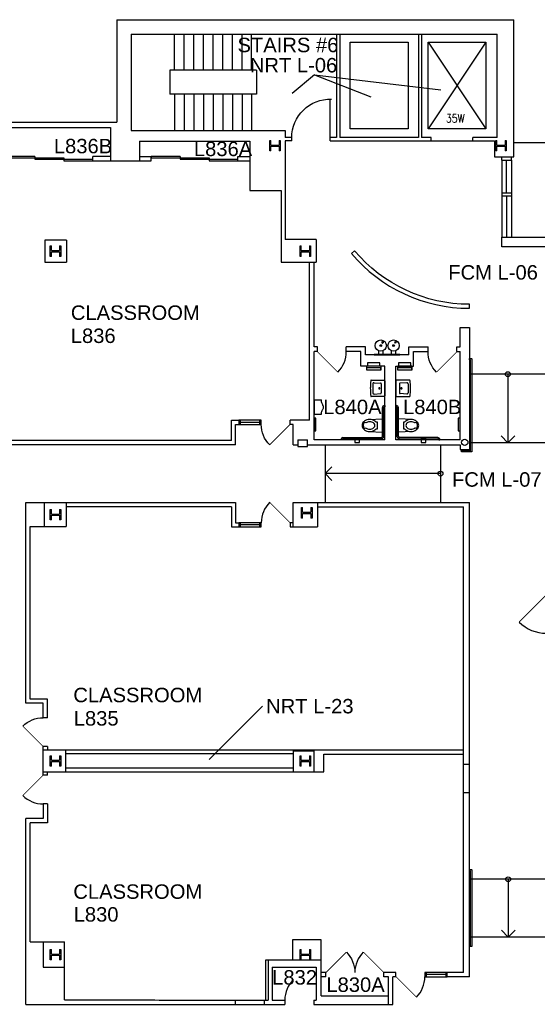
# Model space of a CAD drawing. Extents: x 1029 to 4798, y 49 to 3217.
# Tile 4 of 5: x 2578 to 3223, y 1982 to 3209. Entities that reach past the tile are written whole.
import ezdxf

# ---------------------------------------------------------------- set-up
doc = ezdxf.new("R2010")
doc.units = 0
doc.header["$LTSCALE"] = 96
doc.header["$MEASUREMENT"] = 0
doc.linetypes.add('DASHED', pattern=[0.75, 0.5, -0.25])
doc.linetypes.add('HIDDEN2', pattern=[0.1875, 0.125, -0.0625])
doc.layers.get('0').update_dxf_attribs({"linetype": 'CONTINUOUS'})
for name, color, linetype in [('A-ANNO-TEXT', 4, 'CONTINUOUS'), ('A-ANNO-TEXT-CTC', 181, 'CONTINUOUS'), ('A-COLS', 1, 'CONTINUOUS'), ('A-DOOR', 2, 'CONTINUOUS'), ('A-FLOR-SHFT', 1, 'CONTINUOUS'), ('A-FLOR-STRS', 2, 'CONTINUOUS'), ('A-GLAZ', 2, 'CONTINUOUS'), ('A-OVHD', 1, 'DASHED'), ('A-WALL-FULL', 6, 'CONTINUOUS'), ('A-WALL-SILL', 1, 'CONTINUOUS'), ('P-FIXT', 3, 'CONTINUOUS')]:
    doc.layers.add(name, color=color, linetype=linetype)
doc.styles.add('ARIAL', font='arial.ttf')
doc.styles.add('PP-FPLL-unverified$0$STANDARD', font='ROMANS.shx', dxfattribs={"width": 0.85})

# ---------------------------------------------------------------- blocks, each defined once
blk = doc.blocks.new('90S1')
blk.add_line((-0.5, 0), (-0.5, 1))
blk.add_arc((-0.5, 0), 1, 0, 91.707)
blk = doc.blocks.new('DOOR-E')
at = {"const_width": 0.001}
blk.add_lwpolyline([(0, 0), (-0.707, 0.707)], dxfattribs=at)
blk.add_arc((0, 0), 1, 135, 180)
blk = doc.blocks.new('DOOR')
at = {"const_width": 0.0278}
blk.add_lwpolyline([(0, 0), (-0.707, 0.707)], dxfattribs=at)
blk.add_arc((0, 0), 1, 135, 180)
blk = doc.blocks.new('A$C461901AB')
at = {"linetype": 'Continuous'}
for p, q in [((-2.3, 6), (-1.5, 6.4)), ((-1.1, 4.9), (-2, 4.8)), ((13.7, 6), (14.5, 6.4)), ((14.9, 4.9), (14, 4.8))]:
    blk.add_line(p, q, dxfattribs=at)
for p, q in [((-2.3, 6), (-2.3, 6)), ((-2, 4.8), (-2, 4.8)), ((13.7, 6), (13.7, 6)), ((14, 4.8), (14, 4.8))]:
    blk.add_line(p, q)
for centre in [(-2.1, 5.4), (13.9, 5.4)]:
    blk.add_arc(centre, 0.615, 105, 285, dxfattribs=at)
for centre, radius, start, end in [((-1.4, 6.1), 0.25, 32.4168, 115.3808), ((-2.9, 5.2), 2.04, 357.6779, 32.4168), ((-1.1, 5.1), 0.25, 273.8179, 357.6779), ((14.6, 6.1), 0.25, 32.4168, 115.3808), ((13.1, 5.2), 2.04, 357.6779, 32.4168), ((14.9, 5.1), 0.25, 273.8179, 357.6779)]:
    blk.add_arc(centre, radius, start, end)
blk = doc.blocks.new('A$C45F773D5')
for p, q in [((-16, 0), (-16, -0.5)), ((16, 0), (-16, 0)), ((-16, -0.5), (16, -0.5)), ((-10.6, -4.9), (-10.6, -0.5)), ((-5.4, -0.5), (-5.4, -4.9)), ((5.4, -4.9), (5.4, -0.5)), ((10.6, -4.9), (10.6, -0.5)), ((16, -0.5), (16, 0)), ((-10.1, -14.6), (-9.7, -16.1)), ((5.9, -14.6), (6.3, -16.1))]:
    blk.add_line(p, q)
for centre, radius in [((-8, -11.5), 7.06), ((-8, -11.5), 1.12), ((8, -11.5), 7.06), ((8, -11.5), 1.12)]:
    blk.add_circle(centre, radius)
blk.add_blockref('A$C461901AB', (-8.6, -21))
blk = doc.blocks.new('Urinal')
for p, q in [((0, 9), (0, -9)), ((0, 9), (9, 9)), ((0, -9), (9, -9))]:
    blk.add_line(p, q)
at = {"flags": 128}
blk.add_lwpolyline([(9, -9), (9.1, -7.6), (9.2, -6.4), (9.5, -5.4), (9.8, -4.5), (10.2, -3.7), (10.6, -3), (10.9, -2.5), (11.2, -2), (11.5, -1.5), (11.7, -1.1), (11.8, -0.6), (11.8, -0.2), (11.8, 0.2), (11.7, 0.6), (11.5, 1.1), (11.2, 1.6), (10.9, 2.1), (10.6, 2.8), (10.2, 3.5), (9.8, 4.3), (9.5, 5.3), (9.2, 6.4), (9.1, 7.6), (9, 9)], dxfattribs=at)

msp = doc.modelspace()

# ---------------------------------------------------------------- linework, layer by layer
at = {"layer": 'A-ANNO-TEXT-CTC'}
for p, q in [((2945.2, 3140.2), (2917.7, 3116.9)), ((2945.2, 3140.2), (3015.8, 3112.9)), ((2945.2, 3140.2), (3102.8, 3121.4)), ((2880.4, 2353.3), (2814.1, 2287))]:
    msp.add_line(p, q, dxfattribs=at)
at = {"layer": 'A-ANNO-TEXT-CTC', "linetype": 'HIDDEN2'}
msp.add_line((3234.5, 2681.8), (3138.5, 2681.8), dxfattribs=at)
at = {"layer": 'A-COLS'}
for p, q in [((2889.7, 3058.5), (2891.1, 3058.5)), ((2889.7, 3045.5), (2889.7, 3058.5)), ((2891.1, 3052.7), (2891.1, 3058.5)), ((2901.3, 3058.5), (2901.3, 3052.7)), ((2901.3, 3058.5), (2902.7, 3058.5)), ((2902.7, 3058.5), (2902.7, 3045.5)), ((3171.4, 3058.5), (3172.8, 3058.5)), ((3171.4, 3045.5), (3171.4, 3058.5)), ((3172.8, 3052.7), (3172.8, 3058.5)), ((3183, 3058.5), (3183, 3052.7)), ((3183, 3058.5), (3184.4, 3058.5)), ((3184.4, 3058.5), (3184.4, 3045.5)), ((2891.1, 3045.5), (2889.7, 3045.5)), ((2891.1, 3052.7), (2901.3, 3052.7)), ((2891.1, 3045.5), (2891.1, 3051.3)), ((2891.1, 3051.3), (2901.3, 3051.3)), ((2901.3, 3051.3), (2901.3, 3045.5)), ((2902.7, 3045.5), (2901.3, 3045.5)), ((3172.8, 3045.5), (3171.4, 3045.5)), ((3172.8, 3052.7), (3183, 3052.7)), ((3172.8, 3045.5), (3172.8, 3051.3)), ((3172.8, 3051.3), (3183, 3051.3)), ((3183, 3051.3), (3183, 3045.5)), ((3184.4, 3045.5), (3183, 3045.5)), ((2616, 2927), (2617.4, 2927)), ((2616, 2914), (2616, 2927)), ((2617.4, 2921.2), (2617.4, 2927)), ((2617.4, 2921.2), (2627.6, 2921.2)), ((2627.6, 2927), (2627.6, 2921.2)), ((2627.6, 2927), (2629, 2927)), ((2629, 2927), (2629, 2914)), ((2927.5, 2927), (2928.9, 2927)), ((2927.5, 2914), (2927.5, 2927)), ((2928.9, 2921.2), (2928.9, 2927)), ((2928.9, 2921.2), (2939.1, 2921.2)), ((2939.1, 2927), (2939.1, 2921.2)), ((2939.1, 2927), (2940.5, 2927)), ((2940.5, 2927), (2940.5, 2914)), ((2617.4, 2914), (2616, 2914)), ((2617.4, 2914), (2617.4, 2919.8)), ((2617.4, 2919.8), (2627.6, 2919.8)), ((2627.6, 2919.8), (2627.6, 2914)), ((2629, 2914), (2627.6, 2914)), ((2928.9, 2914), (2927.5, 2914)), ((2928.9, 2914), (2928.9, 2919.8)), ((2928.9, 2919.8), (2939.1, 2919.8)), ((2939.1, 2919.8), (2939.1, 2914)), ((2940.5, 2914), (2939.1, 2914)), ((2616, 2598.6), (2617.4, 2598.6)), ((2616, 2585.6), (2616, 2598.6)), ((2617.4, 2592.8), (2617.4, 2598.6)), ((2617.4, 2592.8), (2627.6, 2592.8)), ((2617.4, 2585.6), (2617.4, 2591.4)), ((2617.4, 2591.4), (2627.6, 2591.4)), ((2627.6, 2598.6), (2627.6, 2592.8)), ((2627.6, 2598.6), (2629, 2598.6)), ((2627.6, 2591.4), (2627.6, 2585.6)), ((2629, 2598.6), (2629, 2585.6)), ((2929.3, 2600.9), (2930.6, 2600.9)), ((2929.3, 2587.9), (2929.3, 2600.9)), ((2930.6, 2595.1), (2930.6, 2600.9)), ((2930.6, 2595.1), (2940.9, 2595.1)), ((2930.6, 2587.9), (2930.6, 2593.7)), ((2930.6, 2593.7), (2940.9, 2593.7)), ((2940.9, 2600.9), (2940.9, 2595.1)), ((2940.9, 2600.9), (2942.3, 2600.9)), ((2940.9, 2593.7), (2940.9, 2587.9)), ((2942.3, 2600.9), (2942.3, 2587.9)), ((2617.4, 2585.6), (2616, 2585.6)), ((2629, 2585.6), (2627.6, 2585.6)), ((2930.6, 2587.9), (2929.3, 2587.9)), ((2942.3, 2587.9), (2940.9, 2587.9)), ((2616, 2291.8), (2617.4, 2291.8)), ((2616, 2278.8), (2616, 2291.8)), ((2617.4, 2286), (2617.4, 2291.8)), ((2617.4, 2286), (2627.6, 2286)), ((2617.4, 2278.8), (2617.4, 2284.6)), ((2617.4, 2284.6), (2627.6, 2284.6)), ((2627.6, 2291.8), (2627.6, 2286)), ((2627.6, 2291.8), (2629, 2291.8)), ((2627.6, 2284.6), (2627.6, 2278.8)), ((2629, 2291.8), (2629, 2278.8)), ((2927.5, 2291.8), (2928.9, 2291.8)), ((2927.5, 2278.8), (2927.5, 2291.8)), ((2928.9, 2286), (2928.9, 2291.8)), ((2928.9, 2286), (2939.1, 2286)), ((2928.9, 2278.8), (2928.9, 2284.6)), ((2928.9, 2284.6), (2939.1, 2284.6)), ((2939.1, 2291.8), (2939.1, 2286)), ((2939.1, 2291.8), (2940.5, 2291.8)), ((2939.1, 2284.6), (2939.1, 2278.8)), ((2940.5, 2291.8), (2940.5, 2278.8)), ((2617.4, 2278.8), (2616, 2278.8)), ((2629, 2278.8), (2627.6, 2278.8)), ((2928.9, 2278.8), (2927.5, 2278.8)), ((2940.5, 2278.8), (2939.1, 2278.8)), ((2616, 2050.3), (2617.4, 2050.3)), ((2616, 2037.3), (2616, 2050.3)), ((2617.4, 2044.5), (2617.4, 2050.3)), ((2627.6, 2050.3), (2627.6, 2044.5)), ((2627.6, 2050.3), (2629, 2050.3)), ((2629, 2050.3), (2629, 2037.3)), ((2927.5, 2050.3), (2928.9, 2050.3)), ((2927.5, 2037.3), (2927.5, 2050.3)), ((2928.9, 2044.5), (2928.9, 2050.3)), ((2939.1, 2050.3), (2939.1, 2044.5)), ((2939.1, 2050.3), (2940.5, 2050.3)), ((2940.5, 2050.3), (2940.5, 2037.3)), ((2617.4, 2037.3), (2616, 2037.3)), ((2617.4, 2044.5), (2627.6, 2044.5)), ((2617.4, 2037.3), (2617.4, 2043.1)), ((2617.4, 2043.1), (2627.6, 2043.1)), ((2627.6, 2043.1), (2627.6, 2037.3)), ((2629, 2037.3), (2627.6, 2037.3)), ((2928.9, 2037.3), (2927.5, 2037.3)), ((2928.9, 2044.5), (2939.1, 2044.5)), ((2928.9, 2037.3), (2928.9, 2043.1)), ((2928.9, 2043.1), (2939.1, 2043.1)), ((2939.1, 2043.1), (2939.1, 2037.3)), ((2940.5, 2037.3), (2939.1, 2037.3))]:
    msp.add_line(p, q, dxfattribs=at)
at = {"layer": 'A-DOOR'}
for points in [[(2596.8, 3038.6), (2560.8, 3038.6), (2560.8, 3036.8), (2632.8, 3036.8)], [(2596.8, 3038.6), (2596.8, 3035.1), (2668.8, 3035.1)], [(2632.8, 3036.8), (2632.8, 3033.3), (2668.8, 3033.3), (2668.8, 3035.1)], [(2777.9, 3038.6), (2741.9, 3038.6), (2741.9, 3036.8), (2813.9, 3036.8)], [(2777.9, 3038.6), (2777.9, 3035.1), (2849.9, 3035.1)], [(2813.9, 3036.8), (2813.9, 3033.3), (2849.9, 3033.3), (2849.9, 3035.1)]]:
    msp.add_lwpolyline(points, dxfattribs=at)
at = {"layer": 'A-FLOR-SHFT'}
for p, q in [((3159, 3181), (3087, 3073)), ((3087, 3181), (3159, 3073))]:
    msp.add_line(p, q, dxfattribs=at)
for points in [[(2990, 3181), (3062, 3181), (3062, 3073), (2990, 3073)], [(3087, 3181), (3159, 3181), (3159, 3073), (3087, 3073)]]:
    msp.add_lwpolyline(points, close=True, dxfattribs=at)
at = {"layer": 'A-FLOR-STRS'}
for p, q in [((2771, 3146), (2771, 3191)), ((2783, 3146), (2783, 3191)), ((2795, 3146), (2795, 3191)), ((2807, 3146), (2807, 3191)), ((2819, 3146), (2819, 3191)), ((2831, 3146), (2831, 3191)), ((2843, 3146), (2843, 3191)), ((2855, 3146), (2855, 3191)), ((2867, 3146), (2867, 3191)), ((2765, 3146), (2765, 3116)), ((2873, 3146), (2765, 3146)), ((2873, 3146), (2873, 3116)), ((2873, 3116), (2765, 3116)), ((2771, 3116), (2771, 3071)), ((2783, 3116), (2783, 3071)), ((2795, 3116), (2795, 3071)), ((2807, 3116), (2807, 3071)), ((2819, 3116), (2819, 3071)), ((2831, 3116), (2831, 3071)), ((2843, 3116), (2843, 3071)), ((2855, 3116), (2855, 3071)), ((2867, 3116), (2867, 3071)), ((3234.5, 2767.3), (3138.5, 2767.3)), ((3186.5, 2767.3), (3186.5, 2681.8)), ((2958.5, 2679.3), (2958.5, 2607.3)), ((3102.5, 2679.3), (3102.5, 2607.3)), ((3234.5, 2681.8), (3138.5, 2681.8)), ((3128.5, 2670.3), (3128.5, 2673.3)), ((3130, 2671.8), (3130, 2673.3)), ((3102.5, 2643.3), (2958.5, 2643.3)), ((3235.2, 2137.8), (3138.5, 2137.8)), ((3186.9, 2137.8), (3186.9, 2065.8)), ((3235.2, 2065.8), (3138.5, 2065.8))]:
    msp.add_line(p, q, dxfattribs=at)
for points in [[(3130, 2671.8), (3139.8, 2671.8, 0.414214), (3140, 2672.1), (3140, 2784.8, 0.414214), (3139.8, 2785.1), (3138.5, 2785.1), (3138.5, 2786.6), (3141.2, 2786.6, -0.414214), (3141.5, 2786.3), (3141.5, 2670.6, -0.414214), (3141.2, 2670.3), (3128.5, 2670.3)], [(3138.5, 2055.3), (3139.8, 2055.3, 0.414214), (3140, 2055.5), (3140, 2148, 0.414214), (3139.8, 2148.2), (3138.5, 2148.2), (3138.5, 2149.8), (3141.2, 2149.8, -0.414214), (3141.5, 2149.5), (3141.5, 2054, -0.414214), (3141.2, 2053.8), (3138.5, 2053.8)]]:
    msp.add_lwpolyline(points, format="xyb", dxfattribs=at)
for points in [[(3195, 2690.3), (3186.5, 2681.8), (3178, 2690.3)], [(2967, 2634.8), (2958.5, 2643.3), (2967, 2651.8)], [(3195.4, 2074.2), (3186.9, 2065.8), (3178.4, 2074.2)]]:
    msp.add_lwpolyline(points, dxfattribs=at)
for centre in [(3186.5, 2767.3), (3102.5, 2643.3), (3186.9, 2137.8)]:
    msp.add_circle(centre, 3, dxfattribs=at)
at = {"layer": 'A-GLAZ'}
for p, q in [((3185, 2993), (3185, 3034)), ((3185, 2989), (3185, 2938)), ((2877, 2707.2), (2853, 2707.2)), ((2877, 2579.4), (2853, 2579.4)), ((3109, 2018.9), (3085, 2018.9))]:
    msp.add_line(p, q, dxfattribs=at)
at = {"layer": 'A-OVHD'}
msp.add_line((3194, 3055.8), (3420.7, 3055.8), dxfattribs=at)
at = {"layer": 'A-WALL-FULL'}
for p, q in [((2699, 3209), (3194, 3209)), ((2699, 3209), (2699, 3081.3)), ((3194, 3038), (3194, 3209)), ((2717, 3191), (2717, 3071)), ((2717, 3191), (3173, 3191)), ((2973, 3191), (2973, 3062)), ((2977, 3191), (2977, 3062)), ((3075, 3191), (3075, 3062)), ((3079, 3191), (3079, 3062)), ((3173, 3062), (3173, 3191)), ((2532.2, 3081.3), (2699, 3081.3)), ((2538.2, 3074.8), (2691.2, 3074.8)), ((2691.2, 3074.8), (2691.2, 3033.3)), ((2717, 3071), (2909, 3071)), ((2909, 3071), (2909, 3062)), ((2727, 3057.8), (2864.8, 3057.8)), ((2727, 3057.8), (2727, 3033.3)), ((2864.8, 3057.8), (2864.8, 2996.1)), ((2917, 3062), (2909, 3062)), ((2909, 3058), (2909, 2935.1)), ((2917, 3058), (2909, 3058)), ((2917, 3058), (2917, 3062)), ((2965, 3058), (2965, 3062)), ((2973, 3062), (2965, 3062)), ((2965, 3058), (3170, 3058)), ((3075, 3062), (2977, 3062)), ((3091, 3062), (3079, 3062)), ((3091, 3058), (3091, 3062)), ((3143, 3058), (3143, 3062)), ((3173, 3062), (3143, 3062)), ((3170, 3058), (3170, 3038)), ((2691.2, 3038.6), (2668.8, 3038.6)), ((2668.8, 3033.3), (2668.8, 3038.6)), ((2668.8, 3033.3), (2741.9, 3033.3)), ((2727, 3038.6), (2741.9, 3038.6)), ((2741.9, 3033.3), (2741.9, 3038.6)), ((2849.9, 3038.6), (2864.8, 3038.6)), ((2849.9, 3033.3), (2849.9, 3038.6)), ((2849.9, 3033.3), (2864.8, 3033.3)), ((3170, 3038), (3194, 3038)), ((3179, 3034), (3179, 3038)), ((3179, 3034), (3191, 3034)), ((3191, 3034), (3191, 3038)), ((2864.8, 2996.1), (2903.8, 2996.1)), ((2903.8, 2996.1), (2903.8, 2906.8)), ((3191, 2993), (3179, 2993)), ((3179, 2993), (3179, 2989)), ((3191, 2989), (3179, 2989)), ((3191, 2993), (3191, 2989)), ((2609, 2934.2), (2609, 2906.8)), ((2636, 2934.2), (2609, 2934.2)), ((2636, 2934.2), (2636, 2906.8)), ((2947.5, 2935.1), (2909, 2935.1)), ((2947.5, 2935.1), (2947.5, 2906.8)), ((3179, 2938), (3982.2, 2938)), ((3179, 2926), (3179, 2938)), ((3234.5, 2926), (3179, 2926)), ((2609, 2906.8), (2636, 2906.8)), ((2903.8, 2906.8), (2947.5, 2906.8)), ((3127, 2825.3), (3138.5, 2825.3)), ((2949, 2801.3), (2945, 2801.3)), ((2949, 2795.3), (2949, 2801.3)), ((3009, 2801.3), (2985, 2801.3)), ((2985, 2795.3), (2985, 2801.3)), ((3009, 2791.3), (3009, 2801.3)), ((3063, 2791.3), (3063, 2801.3)), ((3063, 2801.3), (3087, 2801.3)), ((3087, 2795.3), (3087, 2801.3)), ((3123, 2801.3), (3127, 2801.3)), ((3123, 2795.3), (3123, 2801.3)), ((2945, 2685.3), (2945, 2795.3)), ((2949, 2795.3), (2945, 2795.3)), ((3003, 2795.3), (2985, 2795.3)), ((3003, 2777.3), (3003, 2795.3)), ((3063, 2791.3), (3009, 2791.3)), ((3069, 2795.3), (3087, 2795.3)), ((3069, 2777.3), (3069, 2795.3)), ((3123, 2795.3), (3127, 2795.3)), ((3127, 2685.3), (3127, 2795.3)), ((2945, 2685.3), (2945, 2777.3)), ((3033, 2777.3), (3003, 2777.3)), ((3033, 2685.3), (3033, 2777.3)), ((3047, 2685.3), (3047, 2777.3)), ((3047, 2777.3), (3069, 2777.3)), ((2841.8, 2684.6), (2841.8, 2709.8)), ((2841.8, 2709.8), (2851, 2709.8)), ((2847, 2679.3), (2847, 2704.6)), ((2847, 2704.6), (2851, 2704.6)), ((2939, 2709.8), (2915, 2709.8)), ((2915, 2704.6), (2915, 2709.8)), ((2919, 2704.6), (2915, 2704.6)), ((2919, 2679.3), (2919, 2704.6)), ((2847, 2679.3), (2513.5, 2679.3)), ((2841.8, 2684.6), (2518.7, 2684.6)), ((2919, 2679.3), (2924.6, 2679.3)), ((2936.6, 2679.3), (3127, 2679.3)), ((3033, 2685.3), (2945, 2685.3)), ((3127, 2685.3), (3047, 2685.3)), ((3127, 2679.3), (3127, 2673.3)), ((3127, 2673.3), (3138.5, 2673.3)), ((2585.5, 2357.1), (2585.5, 2607.3)), ((2585.5, 2607.3), (2847, 2607.3)), ((2608.5, 2607.3), (2608.5, 2577.3)), ((2635.8, 2607.3), (2635.8, 2577.3)), ((2841.8, 2602.1), (2635.8, 2602.1)), ((2841.8, 2602.1), (2841.8, 2576.8)), ((2847, 2607.3), (2847, 2582.1)), ((2919, 2607.3), (3138.5, 2607.3)), ((2919, 2576.8), (2919, 2607.3)), ((2949, 2607.3), (2949, 2576.8)), ((2949, 2602.1), (3131.2, 2602.1)), ((3131.2, 2021.6), (3131.2, 2602.1)), ((3138.5, 2016.3), (3138.5, 2607.3)), ((2590.7, 2362.3), (2590.7, 2577.3)), ((2590.7, 2577.3), (2635.8, 2577.3)), ((2847, 2582.1), (2851, 2582.1)), ((2919, 2582.1), (2915, 2582.1)), ((2915, 2582.1), (2915, 2576.8)), ((2841.8, 2576.8), (2851, 2576.8)), ((2915, 2576.8), (2949, 2576.8)), ((2607.2, 2357.1), (2585.5, 2357.1)), ((2612.5, 2362.3), (2590.7, 2362.3)), ((2612.5, 2339.1), (2607.2, 2339.1)), ((2612.5, 2303.1), (2607.2, 2303.1)), ((2607.2, 2299.1), (3131.2, 2299.1)), ((2634.8, 2299.1), (2634.8, 2271.6)), ((2919, 2297.8), (2919, 2271.8)), ((2919, 2297.8), (2944.9, 2297.8)), ((2944.9, 2271.6), (2944.9, 2297.8)), ((2634.8, 2294.6), (2919, 2294.6)), ((2956.9, 2293.8), (3131.2, 2293.8)), ((2607.2, 2271.6), (2956.9, 2271.6)), ((2919, 2276.1), (2634.8, 2276.1)), ((2919, 2271.8), (2944.9, 2271.8)), ((3131.2, 2281.3), (3138.5, 2281.3)), ((2612.5, 2267.6), (2607.2, 2267.6)), ((3138.5, 2245.4), (3131.2, 2245.4)), ((2612.5, 2231.6), (2607.2, 2231.6)), ((2585.5, 1981.9), (2585.5, 2213.6)), ((2607.2, 2213.6), (2585.5, 2213.6)), ((2590.7, 2059.6), (2590.7, 2208.3)), ((2612.5, 2208.3), (2590.7, 2208.3)), ((2917.9, 2062.2), (2917.9, 2037.4)), ((2953.8, 2062.2), (2917.9, 2062.2)), ((2953.8, 1992.3), (2953.8, 2062.2)), ((2590.7, 2059.6), (2633.6, 2059.6)), ((2607, 2059.6), (2607, 2028.1)), ((2633.6, 1987.6), (2633.6, 2059.6)), ((2887.8, 2037.4), (2887.8, 1987.3)), ((2607, 2028.1), (2633.6, 2028.1)), ((2892.8, 2028.3), (2892.8, 1987.3)), ((2892.8, 2028.3), (2947.4, 2028.3)), ((2947.4, 2028.3), (2947.4, 1987.3)), ((2959.7, 2021.6), (2953.8, 2021.6)), ((2959.7, 2016.3), (2953.8, 2016.3)), ((2959.7, 2016.3), (2959.7, 2021.6)), ((3047, 2021.6), (3031.7, 2021.6)), ((3031.7, 2016.3), (3031.7, 2021.6)), ((3037.7, 2016.3), (3031.7, 2016.3)), ((3037.7, 1981.9), (3037.7, 2016.3)), ((3043, 1981.9), (3043, 2016.3)), ((3047, 2016.3), (3043, 2016.3)), ((3047, 2016.3), (3047, 2021.6)), ((3131.2, 2021.6), (3111, 2021.6)), ((3138.5, 2016.3), (3111, 2016.3)), ((2953.8, 1992.3), (3037.7, 1992.3)), ((2585.5, 1981.9), (2908.4, 1981.9)), ((2633.6, 1987.6), (2746.2, 1987.6)), ((2746.2, 1987.6), (2751.6, 1987.3)), ((2751.6, 1987.3), (2887.8, 1987.3)), ((2846.6, 1987.3), (2846.6, 1981.9)), ((2882.6, 1987.3), (2882.6, 1981.9)), ((2892.8, 1987.3), (2908.4, 1987.3)), ((2908.4, 1987.3), (2908.4, 1981.9)), ((2944.4, 1987.3), (2944.4, 1981.9)), ((2944.4, 1987.3), (2947.4, 1987.3)), ((2944.4, 1981.9), (3043, 1981.9))]:
    msp.add_line(p, q, dxfattribs=at)
msp.add_lwpolyline([(3138.5, 2854.3, -0.221524), (2995.3, 2921), (2991.5, 2917.8, 0.221524), (3138.5, 2849.3)], format="xyb", close=True, dxfattribs=at)
for points in [[(2939, 2709.8), (2939, 2906.8)], [(2945, 2801.3), (2945, 2906.8)], [(3127, 2801.3), (3127, 2825.3)], [(3138.5, 2825.3), (3138.5, 2673.3)], [(2924.6, 2685.3), (2924.6, 2677.3), (2936.6, 2677.3), (2936.6, 2685.3)], [(2924.6, 2685.3), (2936.6, 2685.3)], [(2607.2, 2339.1), (2607.2, 2357.1)], [(2612.5, 2339.1), (2612.5, 2362.3)], [(2607.2, 2267.6), (2607.2, 2303.1)], [(2612.5, 2303.1), (2612.5, 2299.1)], [(2956.9, 2271.6), (2956.9, 2293.8)], [(2612.5, 2267.6), (2612.5, 2271.6)], [(2607.2, 2231.6), (2607.2, 2213.6)], [(2612.5, 2231.6), (2612.5, 2208.3)], [(2884.8, 1987.3), (2884.8, 2037.4), (2953.8, 2037.4)]]:
    msp.add_lwpolyline(points, dxfattribs=at)
msp.add_circle((3132.7, 2682.3), 4, dxfattribs=at)
at = {"layer": 'A-WALL-SILL'}
for p, q in [((3179, 3034), (3179, 2938)), ((3185, 2993), (3185, 3034)), ((3191, 3034), (3191, 2938)), ((3185, 2989), (3185, 2938)), ((2853, 2704.6), (2853, 2709.8)), ((2877, 2709.8), (2877, 2704.6)), ((2853, 2576.8), (2853, 2582.1)), ((2877, 2582.1), (2877, 2576.8)), ((3085, 2016.3), (3085, 2021.6)), ((3109, 2021.6), (3109, 2016.3))]:
    msp.add_line(p, q, dxfattribs=at)
for points in [[(2879, 2709.8), (2851, 2709.8), (2851, 2704.6), (2879, 2704.6)], [(2879, 2704.6), (2879, 2709.8)], [(2879, 2582.1), (2851, 2582.1), (2851, 2576.8), (2879, 2576.8)], [(2879, 2576.8), (2879, 2582.1)], [(3111, 2021.6), (3083, 2021.6), (3083, 2016.3), (3111, 2016.3)], [(3111, 2016.3), (3111, 2021.6)]]:
    msp.add_lwpolyline(points, dxfattribs=at)
at = {"layer": 'P-FIXT'}
for p, q in [((3016, 2759.6), (3032.5, 2759.6)), ((3018, 2755.1), (3018, 2744)), ((3019.6, 2756.6), (3027.8, 2756.2)), ((3028.7, 2755.2), (3028.7, 2744)), ((3033, 2759.1), (3033, 2740.1)), ((3047, 2759.1), (3047, 2740.1)), ((3064, 2759.6), (3047.5, 2759.6)), ((3051.2, 2755.2), (3051.2, 2744)), ((3060.4, 2756.6), (3052.2, 2756.2)), ((3062, 2755.1), (3062, 2744)), ((3032.5, 2739.6), (3016, 2739.6)), ((3019.6, 2742.5), (3027.8, 2743)), ((3047.5, 2739.6), (3064, 2739.6)), ((3060.4, 2742.5), (3052.2, 2743)), ((3030, 2689.8), (3030, 2725.5)), ((3031.5, 2689.3), (3031.5, 2725)), ((3032.5, 2728.1), (3033, 2728.1)), ((3033, 2728.1), (3033, 2726.6)), ((3033, 2726.6), (3033, 2726.6)), ((3047.5, 2728.1), (3047, 2728.1)), ((3047, 2728.1), (3047, 2726.6)), ((3047, 2726.6), (3047, 2726.6)), ((3048.5, 2689.3), (3048.5, 2725)), ((3050, 2689.8), (3050, 2725.5)), ((3013.1, 2710.8), (3030, 2711.6)), ((3066.9, 2710.8), (3050, 2711.6)), ((2980.8, 2688.3), (3028.5, 2688.3)), ((3013.1, 2695.9), (3030, 2695.1)), ((3066.9, 2695.9), (3050, 2695.1)), ((3099.2, 2688.3), (3051.5, 2688.3)), ((2978.3, 2685.3), (2978.3, 2685.8)), ((2979.7, 2685.3), (2978.3, 2685.3)), ((2979.7, 2685.3), (2979.7, 2685.3)), ((2981.2, 2686.8), (3029.1, 2686.8)), ((3050.9, 2686.8), (3098.8, 2686.8)), ((3100.3, 2685.3), (3101.7, 2685.3)), ((3100.3, 2685.3), (3100.3, 2685.3)), ((3101.7, 2685.3), (3101.7, 2685.8))]:
    msp.add_line(p, q, dxfattribs=at)
for points in [[(3028, 2777.3), (3010.5, 2777.3)], [(3027.7, 2775.6), (3027.7, 2772.4), (3010.8, 2772.4), (3010.8, 2775.6)], [(3026.9, 2777.3), (3026.9, 2781.3), (3011.6, 2781.3), (3011.6, 2777.3)], [(3066.7, 2777.3), (3049.3, 2777.3)], [(3066.5, 2775.6), (3066.5, 2772.4), (3049.5, 2772.4), (3049.5, 2775.6)], [(3065.6, 2777.3), (3065.6, 2781.3), (3050.3, 2781.3), (3050.3, 2777.3)], [(3033, 2726.6), (3033, 2728.1)], [(3047, 2726.6), (3047, 2728.1)]]:
    msp.add_lwpolyline(points, dxfattribs=at)
for points in [[(3028, 2777.3), (3028, 2772.4, -0.414214), (3027.7, 2772.2), (3010.8, 2772.2, -0.414214), (3010.5, 2772.4), (3010.5, 2777.3)], [(3010.5, 2775.8, 0.414214), (3010.8, 2775.6), (3027.7, 2775.6, 0.414214), (3028, 2775.8)], [(3066.7, 2777.3), (3066.7, 2772.4, -0.414214), (3066.5, 2772.2), (3049.5, 2772.2, -0.414214), (3049.3, 2772.4), (3049.3, 2777.3)], [(3049.3, 2775.8, 0.414214), (3049.5, 2775.6), (3066.5, 2775.6, 0.414214), (3066.7, 2775.8)], [(3015.5, 2759.1, 0.007949), (3015.1, 2755, 0.014949), (3015.1, 2752.8, 0.000949), (3015, 2749.6, 0.000949), (3015.1, 2746.4, 0.014949), (3015.1, 2744.2, 0.007949), (3015.5, 2740)], [(3016, 2759.6, 0.061553), (3015.8, 2759.6, 0.084107), (3015.7, 2759.5, 0.039062), (3015.6, 2759.4, 0.039062), (3015.5, 2759.4, 0.084107), (3015.5, 2759.3, 0.061553), (3015.5, 2759.1)], [(3019.6, 2756.6, 0.050866), (3019.2, 2756.6, 0.073218), (3019, 2756.5, 0.028563), (3018.6, 2756.3, 0.050866), (3018.5, 2756.2, 0.050866), (3018.3, 2756, 0.028563), (3018.1, 2755.7, 0.073218), (3018, 2755.5, 0.050866), (3018, 2755.1)], [(3028.7, 2755.2, 0.063221), (3028.7, 2755.4, 0.085725), (3028.6, 2755.6, 0.040781), (3028.5, 2755.8, 0.040781), (3028.3, 2756, 0.085725), (3028.1, 2756.1, 0.063221), (3027.8, 2756.2)], [(3033, 2759.1, 0.065543), (3033, 2759.2, 0.087946), (3032.9, 2759.3, 0.043207), (3032.8, 2759.4, 0.043207), (3032.7, 2759.5, 0.087946), (3032.6, 2759.6, 0.065543), (3032.5, 2759.6)], [(3047.5, 2759.6, 0.065543), (3047.4, 2759.6, 0.087946), (3047.2, 2759.5, 0.043207), (3047.2, 2759.4, 0.043207), (3047.1, 2759.3, 0.087946), (3047, 2759.2, 0.065543), (3047, 2759.1)], [(3052.2, 2756.2, 0.063221), (3051.9, 2756.1, 0.085725), (3051.7, 2756, 0.040781), (3051.5, 2755.8, 0.040781), (3051.4, 2755.6, 0.085725), (3051.3, 2755.4, 0.063221), (3051.2, 2755.2)], [(3062, 2755.1, 0.050866), (3062, 2755.5, 0.073218), (3061.9, 2755.7, 0.028563), (3061.7, 2756, 0.050866), (3061.5, 2756.2, 0.050866), (3061.4, 2756.3, 0.028563), (3061, 2756.5, 0.073218), (3060.8, 2756.6, 0.050866), (3060.4, 2756.6)], [(3064.5, 2759.1, 0.061553), (3064.5, 2759.3, 0.084107), (3064.5, 2759.4, 0.039062), (3064.4, 2759.4, 0.039062), (3064.3, 2759.5, 0.084107), (3064.2, 2759.6, 0.061553), (3064, 2759.6)], [(3064.5, 2740, 0.007949), (3064.9, 2744.2, 0.014949), (3064.9, 2746.4, 0.000949), (3065, 2749.6, 0.000949), (3064.9, 2752.8, 0.014949), (3064.9, 2755, 0.007949), (3064.5, 2759.1)], [(3015.5, 2740, 0.061553), (3015.5, 2739.9, 0.084107), (3015.5, 2739.8, 0.039062), (3015.6, 2739.7, 0.039062), (3015.7, 2739.6, 0.084107), (3015.8, 2739.6, 0.061553), (3016, 2739.6)], [(3018, 2744, 0.050866), (3018, 2743.7, 0.073218), (3018.1, 2743.4, 0.028563), (3018.3, 2743.1, 0.050866), (3018.5, 2742.9, 0.050866), (3018.6, 2742.8, 0.028563), (3019, 2742.6, 0.073218), (3019.2, 2742.6, 0.050866), (3019.6, 2742.5)], [(3027.8, 2743, 0.063221), (3028.1, 2743, 0.085725), (3028.3, 2743.1, 0.040781), (3028.5, 2743.3, 0.040781), (3028.6, 2743.5, 0.085725), (3028.7, 2743.7, 0.063221), (3028.7, 2744)], [(3032.5, 2739.6, 0.065543), (3032.6, 2739.6, 0.087946), (3032.7, 2739.6, 0.043207), (3032.8, 2739.7, 0.043207), (3032.9, 2739.8, 0.087946), (3033, 2739.9, 0.065543), (3033, 2740.1)], [(3047, 2740.1, 0.065543), (3047, 2739.9, 0.087946), (3047.1, 2739.8, 0.043207), (3047.2, 2739.7, 0.043207), (3047.2, 2739.6, 0.087946), (3047.4, 2739.6, 0.065543), (3047.5, 2739.6)], [(3051.2, 2744, 0.063221), (3051.3, 2743.7, 0.085725), (3051.4, 2743.5, 0.040781), (3051.5, 2743.3, 0.040781), (3051.7, 2743.1, 0.085725), (3051.9, 2743, 0.063221), (3052.2, 2743)], [(3060.4, 2742.5, 0.050866), (3060.8, 2742.6, 0.073218), (3061, 2742.6, 0.028563), (3061.4, 2742.8, 0.050866), (3061.5, 2742.9, 0.050866), (3061.7, 2743.1, 0.028563), (3061.9, 2743.4, 0.073218), (3062, 2743.7, 0.050866), (3062, 2744)], [(3064, 2739.6, 0.061553), (3064.2, 2739.6, 0.084107), (3064.3, 2739.6, 0.039062), (3064.4, 2739.7, 0.039062), (3064.5, 2739.8, 0.084107), (3064.5, 2739.9, 0.061553), (3064.5, 2740)], [(3020.8, 2703.3, 0.17412), (3019.8, 2705.6, 0.066386), (3019, 2706.4, 0.085426), (3017, 2707.4, 0.074934), (3014.3, 2707.8, 0.074934), (3011.5, 2707.4, 0.08035), (3009.6, 2706.5, -0.238976), (3009.2, 2706.4), (3007, 2707.1, -0.549653), (3006.8, 2708)], [(3006.8, 2698.7, -0.549653), (3007, 2699.5), (3009.2, 2700.2, -0.238976), (3009.6, 2700.1, 0.08035), (3011.5, 2699.2, 0.074934), (3014.3, 2698.8, 0.074934), (3017, 2699.2, 0.085426), (3019, 2700.2, 0.066386), (3019.8, 2701, 0.17747), (3020.8, 2703.3)], [(3023.8, 2707.4), (3022.2, 2707.4, 0.066386), (3020.8, 2708.8, 0.085426), (3017.9, 2710.3, 0.074934), (3014.3, 2710.8)], [(3014.3, 2695.8, 0.074934), (3017.9, 2696.4, 0.085426), (3020.8, 2697.8, 0.066386), (3022.2, 2699.2), (3023.8, 2699.2), (3023.8, 2707.4)], [(3065.7, 2710.8, 0.074934), (3062.1, 2710.3, 0.085426), (3059.2, 2708.8, 0.066386), (3057.8, 2707.4), (3056.2, 2707.4)], [(3056.2, 2707.4), (3056.2, 2699.2), (3057.8, 2699.2, 0.066386), (3059.2, 2697.8, 0.085426), (3062.1, 2696.4, 0.074934), (3065.7, 2695.8)], [(3073.2, 2708, -0.549653), (3073, 2707.1), (3070.8, 2706.4, -0.238976), (3070.4, 2706.5, 0.08035), (3068.5, 2707.4, 0.074934), (3065.7, 2707.8, 0.074934), (3063, 2707.4, 0.085426), (3061, 2706.4, 0.066386), (3060.2, 2705.6, 0.17412), (3059.2, 2703.3)], [(3059.2, 2703.3, 0.17747), (3060.2, 2701, 0.066386), (3061, 2700.2, 0.085426), (3063, 2699.2, 0.074934), (3065.7, 2698.8, 0.074934), (3068.5, 2699.2, 0.08035), (3070.4, 2700.1, -0.238976), (3070.8, 2700.2), (3073, 2699.5, -0.549653), (3073.2, 2698.7)]]:
    msp.add_lwpolyline(points, format="xyb", dxfattribs=at)
for points in [[(3026.1, 2748.8, 0.043661), (3026.2, 2748.8, 0.043661), (3026.4, 2748.8, 0.043661), (3026.5, 2748.9, 0.043661), (3026.6, 2748.9, 0.043661), (3026.7, 2749, 0.043661), (3026.8, 2749.1, 0.043661), (3026.9, 2749.2, 0.043661), (3027, 2749.3, 0.043661), (3027, 2749.4, 0.043661), (3027, 2749.6, 0.043661), (3027, 2749.7, 0.043661), (3027, 2749.8, 0.043661), (3026.9, 2750, 0.043661), (3026.8, 2750.1, 0.043661), (3026.7, 2750.1, 0.043661), (3026.6, 2750.2, 0.043661), (3026.5, 2750.3, 0.043661), (3026.4, 2750.3, 0.043661), (3026.2, 2750.3, 0.043661), (3026.1, 2750.3, 0.043661), (3026, 2750.3, 0.043661), (3025.9, 2750.2, 0.043661), (3025.8, 2750.1, 0.043661), (3025.7, 2750.1, 0.043661), (3025.6, 2750, 0.043661), (3025.5, 2749.8, 0.043661), (3025.5, 2749.7, 0.043661), (3025.5, 2749.6, 0.043661), (3025.5, 2749.4, 0.043661), (3025.5, 2749.3, 0.043661), (3025.6, 2749.2, 0.043661), (3025.7, 2749.1, 0.043661), (3025.8, 2749, 0.043661), (3025.9, 2748.9, 0.043661), (3026, 2748.9, 0.043661)], [(3054, 2748.9, 0.043661), (3054.1, 2748.9, 0.043661), (3054.2, 2749, 0.043661), (3054.3, 2749.1, 0.043661), (3054.4, 2749.2, 0.043661), (3054.5, 2749.3, 0.043661), (3054.5, 2749.4, 0.043661), (3054.5, 2749.6, 0.043661), (3054.5, 2749.7, 0.043661), (3054.5, 2749.8, 0.043661), (3054.4, 2750, 0.043661), (3054.3, 2750.1, 0.043661), (3054.2, 2750.1, 0.043661), (3054.1, 2750.2, 0.043661), (3054, 2750.3, 0.043661), (3053.9, 2750.3, 0.043661), (3053.7, 2750.3, 0.043661), (3053.6, 2750.3, 0.043661), (3053.5, 2750.3, 0.043661), (3053.4, 2750.2, 0.043661), (3053.3, 2750.1, 0.043661), (3053.2, 2750.1, 0.043661), (3053.1, 2750, 0.043661), (3053, 2749.8, 0.043661), (3053, 2749.7, 0.043661), (3053, 2749.6, 0.043661), (3053, 2749.4, 0.043661), (3053, 2749.3, 0.043661), (3053.1, 2749.2, 0.043661), (3053.2, 2749.1, 0.043661), (3053.3, 2749, 0.043661), (3053.4, 2748.9, 0.043661), (3053.5, 2748.9, 0.043661), (3053.6, 2748.8, 0.043661), (3053.7, 2748.8, 0.043661), (3053.9, 2748.8, 0.043661)]]:
    msp.add_lwpolyline(points, format="xyb", close=True, dxfattribs=at)
for points in [[(2945, 2712.3), (2945, 2696.5), (2947.2, 2696.5), (2947.2, 2712.3)], [(3124.7, 2712.3), (3124.7, 2696.5), (3127, 2696.5), (3127, 2712.3)], [(2995.7, 2682.1), (3001.7, 2682.1), (3001.7, 2688.1), (2995.7, 2688.1)], [(3078.3, 2682.1), (3084.3, 2682.1), (3084.3, 2688.1), (3078.3, 2688.1)]]:
    msp.add_lwpolyline(points, close=True, dxfattribs=at)
for centre, radius, start, end in [((3032.5, 2725.6), 2.5, 90.0073, 181.084), ((3033, 2725.1), 1.5, 90.0197, 181.7875), ((3047, 2725.1), 1.5, 358.2125, 89.9803), ((3047.5, 2725.6), 2.5, 358.916, 89.9927), ((3011, 2703.3), 6.29, 132.9915, 227.4793), ((3011, 2703.3), 4.82, 132.9915, 227.4793), ((3012.2, 2702.9), 7.42, 126.6725, 136.5742), ((3013.4, 2701.1), 9.55, 107.1416, 126.6725), ((3014.3, 2698.4), 12.4, 90, 107.1416), ((3015.6, 2694.1), 16.8, 90, 95.1954), ((3064.4, 2694.1), 16.8, 84.8046, 90), ((3065.7, 2698.4), 12.4, 72.8584, 90), ((3066.6, 2701.1), 9.55, 53.3275, 72.8584), ((3069, 2703.3), 4.82, 312.5207, 47.0085), ((3067.8, 2702.9), 7.42, 43.4258, 53.3275), ((3069, 2703.3), 6.29, 312.5207, 47.0085), ((2980.8, 2685.8), 2.5, 90, 180), ((3012.2, 2703.8), 7.42, 223.4258, 233.3275), ((3013.4, 2705.5), 9.55, 233.3275, 252.8584), ((3014.3, 2708.2), 12.4, 252.8584, 270), ((3015.6, 2712.6), 16.8, 264.8046, 270), ((3028.5, 2689.8), 1.5, 269.9992, 0.0008), ((3029, 2689.3), 2.5, 269.9998, 0.0002), ((3051, 2689.3), 2.5, 179.9998, 270.0002), ((3051.5, 2689.8), 1.5, 179.9992, 270.0008), ((3064.4, 2712.6), 16.8, 270, 275.1954), ((3065.7, 2708.2), 12.4, 270, 287.1416), ((3066.6, 2705.5), 9.55, 287.1416, 306.6725), ((3067.8, 2703.8), 7.42, 306.6725, 316.5742), ((3099.2, 2685.8), 2.5, 0, 90), ((2981.2, 2685.3), 1.5, 90, 180), ((3098.8, 2685.3), 1.5, 0, 90)]:
    msp.add_arc(centre, radius, start, end, dxfattribs=at)

# ---------------------------------------------------------------- block references
at = {"layer": 'A-DOOR'}
for name, p, xscale, yscale, zscale in [('90S1', (2941, 3062), -48, 48, 48), ('DOOR', (2915, 2582.1), 36, 36, 36), ('DOOR', (2959.7, 2021.6), -36, 36, 36), ('DOOR', (3031.7, 2021.6), 36, 36, 36), ('DOOR-E', (2944.4, 1987.3), 36, 36, 36)]:
    msp.add_blockref(name, p, dxfattribs=dict(at, xscale=xscale, yscale=yscale, zscale=zscale))
for p, xscale, yscale, zscale, rotation in [((2949, 2795.3), 36, 36, 36, 180), ((3123, 2795.3), -36, 36, 36, 180), ((2915, 2704.6), -36, 36, 36, 180), ((3234.5, 2492.3), 47.98800000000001, 47.98800000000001, 47.98800000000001, 90), ((2607.2, 2303.1), -36, 36, 36, 90), ((2607.2, 2267.6), 36, 36, 36, 90), ((3047, 2016.3), 36, 36, 36, 180)]:
    msp.add_blockref('DOOR', p, dxfattribs=dict(at, xscale=xscale, yscale=yscale, zscale=zscale, rotation=rotation))
at = {"layer": 'P-FIXT', "rotation": 180}
msp.add_blockref('A$C45F773D5', (3036, 2791.3), dxfattribs=at)
at = {"layer": 'P-FIXT'}
msp.add_blockref('Urinal', (2945, 2726.3), dxfattribs=at)

# ---------------------------------------------------------------- texts
at = {"layer": 'A-ANNO-TEXT', "style": 'ARIAL'}
for s, p in [('STAIRS #6', (2849.4, 3168.5)), ('CLASSROOM', (2641.6, 2834.9)), ('L836', (2641.5, 2806.1)), ('CLASSROOM', (2644.7, 2358.4)), ('L835', (2645.2, 2329.3)), ('CLASSROOM', (2644.7, 2113.4)), ('L830', (2645.1, 2085)), ('L832', (2892.6, 2006.5))]:
    msp.add_text(s, height=18, dxfattribs=at).set_placement(p)
at = {"layer": 'A-ANNO-TEXT', "style": 'PP-FPLL-unverified$0$STANDARD', "width": 0.85}
msp.add_text('35W', height=10.06, dxfattribs=at).set_placement((3109.2, 3081))
at = {"layer": 'A-ANNO-TEXT-CTC', "style": 'ARIAL'}
for s, p in [('NRT L-06', (2864.8, 3143.3)), ('L836B', (2620.4, 3042.5)), ('L836A', (2795, 3039)), ('FCM L-06', (3112.2, 2885.1)), ('L840A', (2956.3, 2717.4)), ('L840B', (3055.8, 2717.4)), ('FCM L-07', (3116.8, 2627)), ('NRT L-23', (2885.1, 2344.5)), ('L830A', (2960.2, 1997.4))]:
    msp.add_text(s, height=18, dxfattribs=at).set_placement(p)

doc.saveas('drawing.dxf')
